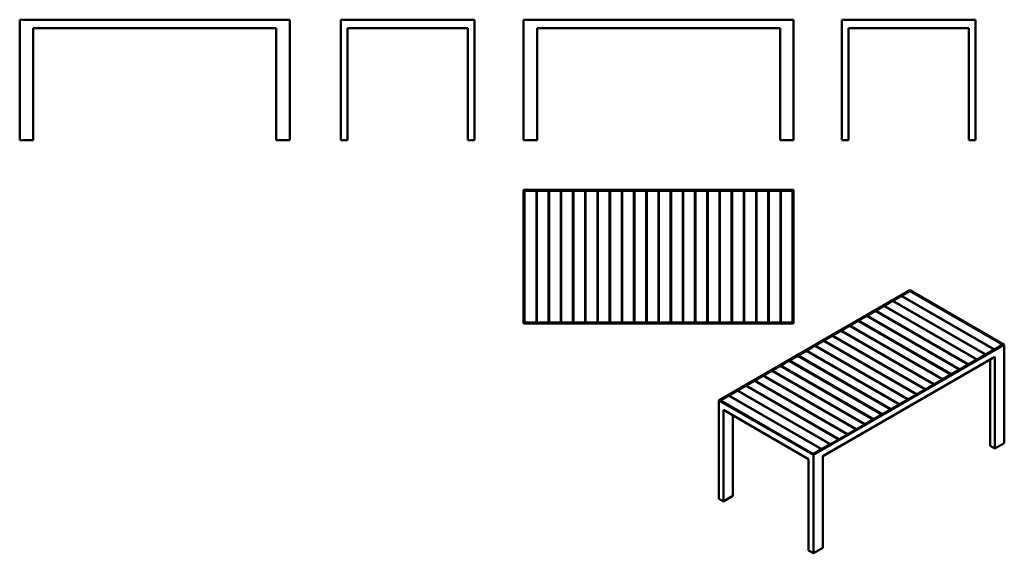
# Model space of a CAD drawing. Header units: millimetres. Extents: x 249 to 6139, y 626 to 3816.
import ezdxf

# ---------------------------------------------------------------- set-up
doc = ezdxf.new("R2010")
doc.units = ezdxf.units.MM
doc.header["$LTSCALE"] = 15
doc.layers.add('Visible (ANSI)', color=7, linetype='Continuous', lineweight=50)

msp = doc.modelspace()

# ---------------------------------------------------------------- linework, layer by layer
at = {"layer": 'Visible (ANSI)'}
for p, q in [((249.4, 3815.9), (1864.4, 3815.9)), ((249.4, 3095.9), (249.4, 3815.9)), ((1864.4, 3095.9), (1864.4, 3815.9)), ((2170.6, 3815.9), (2970.6, 3815.9)), ((2170.6, 3095.9), (2170.6, 3815.9)), ((2970.6, 3095.9), (2970.6, 3815.9)), ((3263.8, 3815.9), (4878.8, 3815.9)), ((3263.8, 3095.9), (3263.8, 3815.9)), ((4878.8, 3095.9), (4878.8, 3815.9)), ((5166.8, 3815.9), (5966.8, 3815.9)), ((5166.8, 3095.9), (5166.8, 3815.9)), ((5966.8, 3095.9), (5966.8, 3815.9)), ((329.4, 3765.9), (1784.4, 3765.9)), ((329.4, 3095.9), (329.4, 3765.9)), ((1784.4, 3095.9), (1784.4, 3765.9)), ((2210.6, 3765.9), (2930.6, 3765.9)), ((2210.6, 3095.9), (2210.6, 3765.9)), ((2930.6, 3095.9), (2930.6, 3765.9)), ((3343.8, 3765.9), (4798.8, 3765.9)), ((3343.8, 3095.9), (3343.8, 3765.9)), ((4798.8, 3095.9), (4798.8, 3765.9)), ((5206.8, 3765.9), (5926.8, 3765.9)), ((5206.8, 3095.9), (5206.8, 3765.9)), ((5926.8, 3095.9), (5926.8, 3765.9)), ((249.4, 3095.9), (329.4, 3095.9)), ((1864.4, 3095.9), (1784.4, 3095.9)), ((2210.6, 3095.9), (2170.6, 3095.9)), ((2930.6, 3095.9), (2970.6, 3095.9)), ((3263.8, 3095.9), (3343.8, 3095.9)), ((4878.8, 3095.9), (4798.8, 3095.9)), ((5206.8, 3095.9), (5166.8, 3095.9)), ((5926.8, 3095.9), (5966.8, 3095.9)), ((4878.8, 2799.5), (3263.8, 2799.5)), ((3263.8, 2799.5), (3263.8, 1999.5)), ((3268.8, 2004.5), (3268.8, 2794.5)), ((3268.8, 2794.5), (4873.8, 2794.5)), ((3269.8, 2792.5), (3339.8, 2792.5)), ((3269.8, 2792.5), (3269.8, 2006.5)), ((3339.8, 2792.5), (3339.8, 2006.5)), ((3342.8, 2792.5), (3412.8, 2792.5)), ((3342.8, 2792.5), (3342.8, 2006.5)), ((3412.8, 2792.5), (3412.8, 2006.5)), ((3415.8, 2792.5), (3485.8, 2792.5)), ((3415.8, 2792.5), (3415.8, 2006.5)), ((3485.8, 2792.5), (3485.8, 2006.5)), ((3488.8, 2792.5), (3558.8, 2792.5)), ((3488.8, 2792.5), (3488.8, 2006.5)), ((3558.8, 2792.5), (3558.8, 2006.5)), ((3561.8, 2792.5), (3631.8, 2792.5)), ((3561.8, 2792.5), (3561.8, 2006.5)), ((3631.8, 2792.5), (3631.8, 2006.5)), ((3634.8, 2792.5), (3704.8, 2792.5)), ((3634.8, 2792.5), (3634.8, 2006.5)), ((3704.8, 2792.5), (3704.8, 2006.5)), ((3707.8, 2792.5), (3777.8, 2792.5)), ((3707.8, 2792.5), (3707.8, 2006.5)), ((3777.8, 2792.5), (3777.8, 2006.5)), ((3780.8, 2792.5), (3850.8, 2792.5)), ((3780.8, 2792.5), (3780.8, 2006.5)), ((3850.8, 2792.5), (3850.8, 2006.5)), ((3853.8, 2792.5), (3923.8, 2792.5)), ((3853.8, 2792.5), (3853.8, 2006.5)), ((3923.8, 2792.5), (3923.8, 2006.5)), ((3926.8, 2792.5), (3996.8, 2792.5)), ((3926.8, 2792.5), (3926.8, 2006.5)), ((3996.8, 2792.5), (3996.8, 2006.5)), ((3999.8, 2792.5), (4069.8, 2792.5)), ((3999.8, 2792.5), (3999.8, 2006.5)), ((4069.8, 2792.5), (4069.8, 2006.5)), ((4072.8, 2792.5), (4142.8, 2792.5)), ((4072.8, 2792.5), (4072.8, 2006.5)), ((4142.8, 2792.5), (4142.8, 2006.5)), ((4145.8, 2792.5), (4215.8, 2792.5)), ((4145.8, 2792.5), (4145.8, 2006.5)), ((4215.8, 2792.5), (4215.8, 2006.5)), ((4218.8, 2792.5), (4288.8, 2792.5)), ((4218.8, 2792.5), (4218.8, 2006.5)), ((4288.8, 2792.5), (4288.8, 2006.5)), ((4291.8, 2792.5), (4361.8, 2792.5)), ((4291.8, 2792.5), (4291.8, 2006.5)), ((4361.8, 2792.5), (4361.8, 2006.5)), ((4364.8, 2792.5), (4434.8, 2792.5)), ((4364.8, 2792.5), (4364.8, 2006.5)), ((4434.8, 2792.5), (4434.8, 2006.5)), ((4437.8, 2792.5), (4507.8, 2792.5)), ((4437.8, 2792.5), (4437.8, 2006.5)), ((4507.8, 2792.5), (4507.8, 2006.5)), ((4510.8, 2792.5), (4580.8, 2792.5)), ((4510.8, 2792.5), (4510.8, 2006.5)), ((4580.8, 2792.5), (4580.8, 2006.5)), ((4583.8, 2792.5), (4653.8, 2792.5)), ((4583.8, 2792.5), (4583.8, 2006.5)), ((4653.8, 2792.5), (4653.8, 2006.5)), ((4656.8, 2792.5), (4726.8, 2792.5)), ((4656.8, 2792.5), (4656.8, 2006.5)), ((4726.8, 2792.5), (4726.8, 2006.5)), ((4729.8, 2792.5), (4799.8, 2792.5)), ((4729.8, 2792.5), (4729.8, 2006.5)), ((4799.8, 2792.5), (4799.8, 2006.5)), ((4802.8, 2792.5), (4872.8, 2792.5)), ((4802.8, 2792.5), (4802.8, 2006.5)), ((4872.8, 2792.5), (4872.8, 2006.5)), ((4873.8, 2794.5), (4873.8, 2004.5)), ((4878.8, 1999.5), (4878.8, 2799.5)), ((3339.8, 2744.5), (3342.8, 2744.5)), ((3412.8, 2744.5), (3415.8, 2744.5)), ((3485.8, 2744.5), (3488.8, 2744.5)), ((3558.8, 2744.5), (3561.8, 2744.5)), ((3631.8, 2744.5), (3634.8, 2744.5)), ((3704.8, 2744.5), (3707.8, 2744.5)), ((3777.8, 2744.5), (3780.8, 2744.5)), ((3850.8, 2744.5), (3853.8, 2744.5)), ((3923.8, 2744.5), (3926.8, 2744.5)), ((3996.8, 2744.5), (3999.8, 2744.5)), ((4069.8, 2744.5), (4072.8, 2744.5)), ((4142.8, 2744.5), (4145.8, 2744.5)), ((4215.8, 2744.5), (4218.8, 2744.5)), ((4288.8, 2744.5), (4291.8, 2744.5)), ((4361.8, 2744.5), (4364.8, 2744.5)), ((4434.8, 2744.5), (4437.8, 2744.5)), ((4507.8, 2744.5), (4510.8, 2744.5)), ((4580.8, 2744.5), (4583.8, 2744.5)), ((4653.8, 2744.5), (4656.8, 2744.5)), ((4726.8, 2744.5), (4729.8, 2744.5)), ((4799.8, 2744.5), (4802.8, 2744.5)), ((5573.3, 2199.4), (4431.3, 1540.1)), ((4438.4, 1540.1), (5573.3, 2195.4)), ((5524.5, 2165.6), (5574, 2194.1)), ((6138.9, 1872.8), (5573.3, 2199.4)), ((5573.3, 2193.7), (5573.3, 2195.4)), ((5573.3, 2195.4), (6131.9, 1872.8)), ((5574, 2194.1), (6129.7, 1873.2)), ((5421.2, 2105.9), (5470.7, 2134.5)), ((5470.7, 2134.5), (6026.5, 1813.6)), ((5472.8, 2135.7), (5522.3, 2164.3)), ((5472.8, 2133.3), (5472.8, 2135.7)), ((5472.8, 2135.7), (6028.6, 1814.9)), ((5522.3, 2164.3), (6078.1, 1843.4)), ((5524.5, 2163.1), (5524.5, 2165.6)), ((5524.5, 2165.6), (6080.3, 1844.7)), ((5318, 2046.3), (5367.5, 2074.9)), ((5367.5, 2074.9), (5923.3, 1754)), ((5369.6, 2076.1), (5419.1, 2104.7)), ((5369.6, 2073.7), (5369.6, 2076.1)), ((5369.6, 2076.1), (5925.4, 1755.3)), ((5419.1, 2104.7), (5974.9, 1783.8)), ((5421.2, 2103.5), (5421.2, 2105.9)), ((5421.2, 2105.9), (5977, 1785.1)), ((4873.8, 2004.5), (3268.8, 2004.5)), ((3339.8, 2006.5), (3269.8, 2006.5)), ((3342.8, 2054.5), (3339.8, 2054.5)), ((3412.8, 2006.5), (3342.8, 2006.5)), ((3415.8, 2054.5), (3412.8, 2054.5)), ((3485.8, 2006.5), (3415.8, 2006.5)), ((3488.8, 2054.5), (3485.8, 2054.5)), ((3558.8, 2006.5), (3488.8, 2006.5)), ((3561.8, 2054.5), (3558.8, 2054.5)), ((3631.8, 2006.5), (3561.8, 2006.5)), ((3634.8, 2054.5), (3631.8, 2054.5)), ((3704.8, 2006.5), (3634.8, 2006.5)), ((3707.8, 2054.5), (3704.8, 2054.5)), ((3777.8, 2006.5), (3707.8, 2006.5)), ((3780.8, 2054.5), (3777.8, 2054.5)), ((3850.8, 2006.5), (3780.8, 2006.5)), ((3853.8, 2054.5), (3850.8, 2054.5)), ((3923.8, 2006.5), (3853.8, 2006.5)), ((3926.8, 2054.5), (3923.8, 2054.5)), ((3996.8, 2006.5), (3926.8, 2006.5)), ((3999.8, 2054.5), (3996.8, 2054.5)), ((4069.8, 2006.5), (3999.8, 2006.5)), ((4072.8, 2054.5), (4069.8, 2054.5)), ((4142.8, 2006.5), (4072.8, 2006.5)), ((4145.8, 2054.5), (4142.8, 2054.5)), ((4215.8, 2006.5), (4145.8, 2006.5)), ((4218.8, 2054.5), (4215.8, 2054.5)), ((4288.8, 2006.5), (4218.8, 2006.5)), ((4291.8, 2054.5), (4288.8, 2054.5)), ((4361.8, 2006.5), (4291.8, 2006.5)), ((4364.8, 2054.5), (4361.8, 2054.5)), ((4434.8, 2006.5), (4364.8, 2006.5)), ((4437.8, 2054.5), (4434.8, 2054.5)), ((4507.8, 2006.5), (4437.8, 2006.5)), ((4510.8, 2054.5), (4507.8, 2054.5)), ((4580.8, 2006.5), (4510.8, 2006.5)), ((4583.8, 2054.5), (4580.8, 2054.5)), ((4653.8, 2006.5), (4583.8, 2006.5)), ((4656.8, 2054.5), (4653.8, 2054.5)), ((4726.8, 2006.5), (4656.8, 2006.5)), ((4729.8, 2054.5), (4726.8, 2054.5)), ((4799.8, 2006.5), (4729.8, 2006.5)), ((4802.8, 2054.5), (4799.8, 2054.5)), ((4872.8, 2006.5), (4802.8, 2006.5)), ((5214.8, 1986.7), (5264.3, 2015.3)), ((5264.3, 2015.3), (5820, 1694.4)), ((5266.4, 2016.5), (5315.9, 2045.1)), ((5266.4, 2014.1), (5266.4, 2016.5)), ((5266.4, 2016.5), (5822.2, 1695.7)), ((5315.9, 2045.1), (5871.7, 1724.2)), ((5318, 2043.9), (5318, 2046.3)), ((5318, 2046.3), (5873.8, 1725.5)), ((3263.8, 1999.5), (4878.8, 1999.5)), ((5111.5, 1927.1), (5161, 1955.7)), ((5161, 1955.7), (5716.8, 1634.8)), ((5163.1, 1956.9), (5212.6, 1985.5)), ((5163.1, 1954.5), (5163.1, 1956.9)), ((5163.1, 1956.9), (5718.9, 1636.1)), ((5212.6, 1985.5), (5768.4, 1664.6)), ((5214.8, 1984.3), (5214.8, 1986.7)), ((5214.8, 1986.7), (5770.5, 1665.9)), ((5008.3, 1867.5), (5057.8, 1896.1)), ((5057.8, 1896.1), (5613.6, 1575.2)), ((5059.9, 1897.3), (5109.4, 1925.9)), ((5059.9, 1894.9), (5059.9, 1897.3)), ((5059.9, 1897.3), (5615.7, 1576.4)), ((5109.4, 1925.9), (5665.2, 1605)), ((5111.5, 1924.7), (5111.5, 1927.1)), ((5111.5, 1927.1), (5667.3, 1606.2)), ((4905, 1807.9), (4954.5, 1836.5)), ((4954.5, 1836.5), (5510.3, 1515.6)), ((4956.7, 1837.7), (5006.2, 1866.3)), ((4956.7, 1835.3), (4956.7, 1837.7)), ((4956.7, 1837.7), (5512.4, 1516.8)), ((6131.9, 1872.8), (4997, 1217.6)), ((4997, 1213.5), (6138.9, 1872.8)), ((5006.2, 1866.3), (5561.9, 1545.4)), ((5008.3, 1865.1), (5008.3, 1867.5)), ((5008.3, 1867.5), (5564.1, 1546.6)), ((6078.1, 1843.4), (6028.6, 1814.9)), ((6078.1, 1841.8), (6078.1, 1843.4)), ((6129.7, 1873.2), (6080.3, 1844.7)), ((6080.3, 1844.7), (6080.3, 1843)), ((6129.7, 1871.6), (6129.7, 1873.2)), ((6138.9, 1285), (6138.9, 1872.8)), ((4801.8, 1748.3), (4851.3, 1776.9)), ((4851.3, 1776.9), (5407.1, 1456)), ((4853.4, 1778.1), (4902.9, 1806.7)), ((4853.4, 1775.7), (4853.4, 1778.1)), ((4853.4, 1778.1), (5409.2, 1457.2)), ((4902.9, 1806.7), (5458.7, 1485.8)), ((4905, 1805.5), (4905, 1807.9)), ((4905, 1807.9), (5460.8, 1487)), ((5053.5, 1205.4), (6082.4, 1799.4)), ((5974.9, 1783.8), (5925.4, 1755.3)), ((5974.9, 1782.2), (5974.9, 1783.8)), ((6026.5, 1813.6), (5977, 1785.1)), ((5977, 1785.1), (5977, 1783.4)), ((6026.5, 1812), (6026.5, 1813.6)), ((6028.6, 1814.9), (6028.6, 1813.2)), ((6054.1, 1268.6), (6054.1, 1783)), ((6082.4, 1252.3), (6082.4, 1799.4)), ((4698.6, 1688.7), (4748.1, 1717.3)), ((4748.1, 1717.3), (5303.8, 1396.4)), ((4750.2, 1718.5), (4799.7, 1747.1)), ((4750.2, 1716.1), (4750.2, 1718.5)), ((4750.2, 1718.5), (5306, 1397.6)), ((4799.7, 1747.1), (5355.5, 1426.2)), ((4801.8, 1745.9), (4801.8, 1748.3)), ((4801.8, 1748.3), (5357.6, 1427.4)), ((5871.7, 1724.2), (5822.2, 1695.7)), ((5871.7, 1722.6), (5871.7, 1724.2)), ((5923.3, 1754), (5873.8, 1725.5)), ((5873.8, 1725.5), (5873.8, 1723.8)), ((5923.3, 1752.4), (5923.3, 1754)), ((5925.4, 1755.3), (5925.4, 1753.6)), ((4595.3, 1629.1), (4644.8, 1657.7)), ((4644.8, 1657.7), (5200.6, 1336.8)), ((4646.9, 1658.9), (4696.4, 1687.5)), ((4646.9, 1656.5), (4646.9, 1658.9)), ((4646.9, 1658.9), (5202.7, 1338)), ((4696.4, 1687.5), (5252.2, 1366.6)), ((4698.6, 1686.3), (4698.6, 1688.7)), ((4698.6, 1688.7), (5254.4, 1367.8)), ((5768.4, 1664.6), (5718.9, 1636.1)), ((5768.4, 1663), (5768.4, 1664.6)), ((5820, 1694.4), (5770.5, 1665.9)), ((5770.5, 1665.9), (5770.5, 1664.2)), ((5820, 1692.8), (5820, 1694.4)), ((5822.2, 1695.7), (5822.2, 1694)), ((4492.1, 1569.5), (4541.6, 1598.1)), ((4541.6, 1598.1), (5097.4, 1277.2)), ((4543.7, 1599.3), (4593.2, 1627.9)), ((4543.7, 1596.9), (4543.7, 1599.3)), ((4543.7, 1599.3), (5099.5, 1278.4)), ((4593.2, 1627.9), (5149, 1307)), ((4595.3, 1626.7), (4595.3, 1629.1)), ((4595.3, 1629.1), (5151.1, 1308.2)), ((5665.2, 1605), (5615.7, 1576.4)), ((5665.2, 1603.4), (5665.2, 1605)), ((5716.8, 1634.8), (5667.3, 1606.2)), ((5667.3, 1606.2), (5667.3, 1604.6)), ((5716.8, 1633.2), (5716.8, 1634.8)), ((5718.9, 1636.1), (5718.9, 1634.4)), ((4431.3, 1540.1), (4997, 1213.5)), ((4431.3, 952.2), (4431.3, 1540.1)), ((4997, 1217.6), (4438.4, 1540.1)), ((4440.5, 1539.7), (4490, 1568.3)), ((4440.5, 1538.9), (4440.5, 1539.7)), ((4440.5, 1539.7), (4996.3, 1218.8)), ((4490, 1568.3), (5045.8, 1247.4)), ((4492.1, 1567.1), (4492.1, 1569.5)), ((4492.1, 1569.5), (5047.9, 1248.6)), ((5561.9, 1545.4), (5512.4, 1516.8)), ((5561.9, 1543.8), (5561.9, 1545.4)), ((5613.6, 1575.2), (5564.1, 1546.6)), ((5564.1, 1546.6), (5564.1, 1545)), ((5613.6, 1573.6), (5613.6, 1575.2)), ((5615.7, 1576.4), (5615.7, 1574.8)), ((4459.6, 1483), (4968.7, 1189)), ((4459.6, 935.9), (4459.6, 1483)), ((5458.7, 1485.8), (5409.2, 1457.2)), ((5458.7, 1484.2), (5458.7, 1485.8)), ((5510.3, 1515.6), (5460.8, 1487)), ((5460.8, 1487), (5460.8, 1485.4)), ((5510.3, 1514), (5510.3, 1515.6)), ((5512.4, 1516.8), (5512.4, 1515.2)), ((4516.1, 968.6), (4516.1, 1450.3)), ((5355.5, 1426.2), (5306, 1397.6)), ((5355.5, 1424.6), (5355.5, 1426.2)), ((5407.1, 1456), (5357.6, 1427.4)), ((5357.6, 1427.4), (5357.6, 1425.8)), ((5407.1, 1454.4), (5407.1, 1456)), ((5409.2, 1457.2), (5409.2, 1455.6)), ((5252.2, 1366.6), (5202.7, 1338)), ((5252.2, 1365), (5252.2, 1366.6)), ((5303.8, 1396.4), (5254.4, 1367.8)), ((5254.4, 1367.8), (5254.4, 1366.2)), ((5303.8, 1394.8), (5303.8, 1396.4)), ((5306, 1397.6), (5306, 1396)), ((5149, 1307), (5099.5, 1278.4)), ((5149, 1305.4), (5149, 1307)), ((5200.6, 1336.8), (5151.1, 1308.2)), ((5151.1, 1308.2), (5151.1, 1306.6)), ((5200.6, 1335.2), (5200.6, 1336.8)), ((5202.7, 1338), (5202.7, 1336.4)), ((5045.8, 1247.4), (4996.3, 1218.8)), ((5045.8, 1245.8), (5045.8, 1247.4)), ((5097.4, 1277.2), (5047.9, 1248.6)), ((5047.9, 1248.6), (5047.9, 1247)), ((5097.4, 1275.6), (5097.4, 1277.2)), ((5099.5, 1278.4), (5099.5, 1276.8)), ((6082.4, 1252.3), (6054.1, 1268.6)), ((6138.9, 1285), (6082.4, 1252.3)), ((4968.7, 642), (4968.7, 1189)), ((4996.3, 1218.8), (4996.3, 1218)), ((4997, 625.6), (4997, 1213.5)), ((5053.5, 658.3), (5053.5, 1205.4)), ((4459.6, 935.9), (4431.3, 952.2)), ((4516.1, 968.6), (4459.6, 935.9)), ((4997, 625.6), (5053.5, 658.3)), ((4968.7, 642), (4997, 625.6))]:
    msp.add_line(p, q, dxfattribs=at)

doc.saveas('drawing.dxf')
